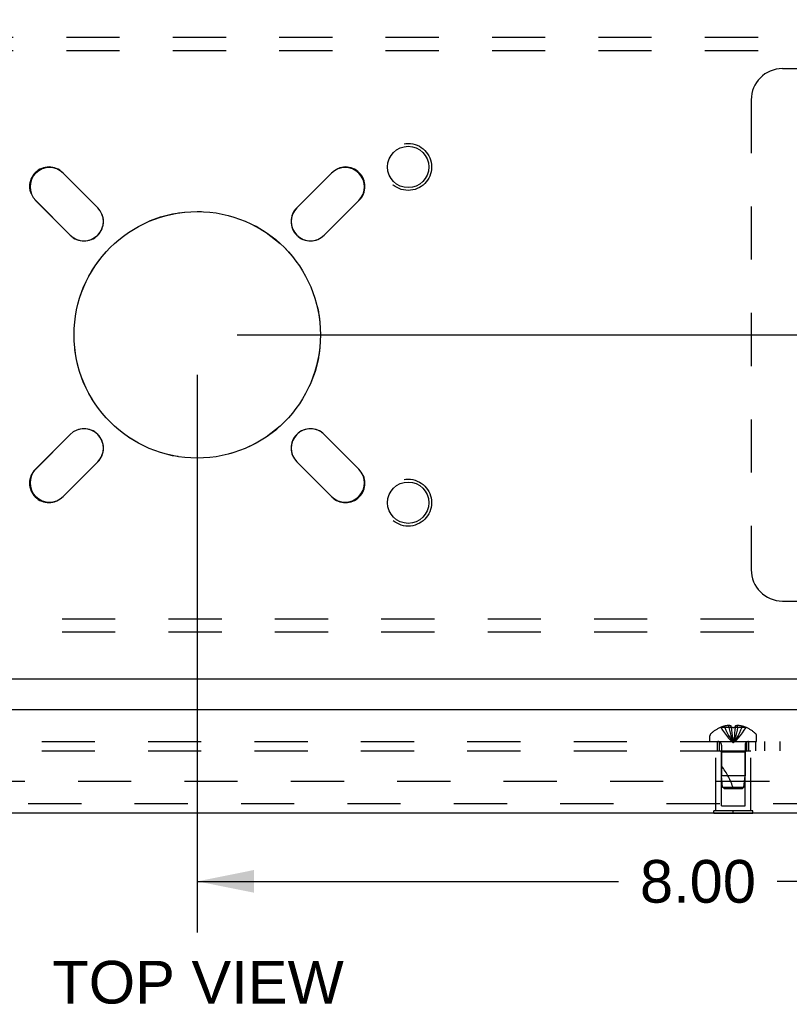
# Model space of a CAD drawing. Header units: inches. Extents: x 0 to 77.3, y 0 to 50.
# Tile 47 of 60: x 64.3 to 70.4, y 36.8 to 44.6. Entities that reach past the tile are written whole.
import ezdxf

# ---------------------------------------------------------------- set-up
doc = ezdxf.new("R2010")
doc.units = ezdxf.units.IN
doc.header["$LTSCALE"] = 4.25
doc.header["$MEASUREMENT"] = 0
doc.linetypes.add('HIDDEN', pattern=[0.2, 0.1, -0.1])
doc.layers.get('0').update_dxf_attribs({"linetype": 'CONTINUOUS'})
for name, color, linetype in [('DEFAULT_2', 8, 'HIDDEN'), ('DIMENSIONS', 7, 'CONTINUOUS'), ('REAR_DOOR', 7, 'CONTINUOUS'), ('SUBPANEL', 7, 'CONTINUOUS')]:
    doc.layers.add(name, color=color, linetype=linetype)
doc.styles.get("Standard").update_dxf_attribs({"font": 'arial.ttf'})
doc.dimstyles.new('DIMSTYLE_1', dxfattribs={"dimtxt": 0.340909, "dimasz": 0.454545, "dimexe": 0.09, "dimexo": 0.07, "dimgap": 0.0375, "dimtad": 0, "dimtih": 1, "dimtoh": 1, "dimzin": 4, "dimdsep": 46, "dimtxsty": 'Standard', "dimblk": '_FILLED', "dimblk1": '_FILLED', "dimblk2": '_FILLED', "dimcen": 0.09, "dimadec": 3, "dimazin": 1, "dimtfac": 1, "dimtdec": 3, "dimtofl": 0, "dimtmove": 0, "dimatfit": 3, "dimldrblk": '_FILLED', "dimfxl": 0, "dimtolj": 1, "dimtzin": 4, "dimarcsym": 0})

# ---------------------------------------------------------------- blocks, each defined once
blk = doc.blocks.new('_FILLED')
at = {"color": 0, "linetype": 'ByBlock'}
blk.add_solid([(0, 0), (-1, 0.2), (-1, -0.2)], dxfattribs=at)
blk = doc.blocks.new('*D10')
at = {"layer": 'DIMENSIONS', "color": 2, "linetype": 'Continuous'}
for p, q in [((66.0056, 42.1049), (74.9428, 42.1049)), ((74.5338, 42.1049), (74.5338, 41.0708)), ((74.5338, 39.3549), (74.5338, 40.389)), ((73.8706, 39.3549), (74.9428, 39.3549))]:
    blk.add_line(p, q, dxfattribs=at)
at = {"layer": 'DIMENSIONS', "color": 2, "linetype": 'Continuous', "xscale": 0.4545454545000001, "yscale": 0.4545454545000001, "zscale": 0.4545454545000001}
for p, rotation in [((74.5338, 42.1049), 90), ((74.5338, 39.3549), 270)]:
    blk.add_blockref('_FILLED', p, dxfattribs=dict(at, rotation=rotation))
at = {"layer": 'DIMENSIONS', "color": 2, "linetype": 'Continuous', "insert": (74.5338, 40.9004), "char_height": 0.34091, "width": 0.926411, "attachment_point": 2, "line_spacing_factor": 0.9}
blk.add_mtext('2.75', dxfattribs=at)
blk = doc.blocks.new('*D11')
at = {"layer": 'DIMENSIONS', "color": 2, "linetype": 'Continuous'}
for p, q in [((73.9306, 45.3549), (74.9428, 45.3549)), ((74.5338, 45.3549), (74.5338, 44.0708)), ((74.5338, 42.1049), (74.5338, 43.389)), ((66.0056, 42.1049), (74.9428, 42.1049))]:
    blk.add_line(p, q, dxfattribs=at)
at = {"layer": 'DIMENSIONS', "color": 2, "linetype": 'Continuous', "xscale": 0.4545454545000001, "yscale": 0.4545454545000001, "zscale": 0.4545454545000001}
for p, rotation in [((74.5338, 45.3549), 90), ((74.5338, 42.1049), 270)]:
    blk.add_blockref('_FILLED', p, dxfattribs=dict(at, rotation=rotation))
at = {"layer": 'DIMENSIONS', "color": 2, "linetype": 'Continuous', "insert": (74.5338, 43.9004), "char_height": 0.34091, "width": 0.926411, "attachment_point": 2, "line_spacing_factor": 0.9}
blk.add_mtext('3.25', dxfattribs=at)
blk = doc.blocks.new('*D12')
at = {"layer": 'DIMENSIONS', "color": 2, "linetype": 'Continuous'}
for p, q in [((65.6874, 41.7867), (65.6874, 37.3327)), ((73.6874, 39.1797), (73.6874, 37.3327)), ((65.6874, 37.7418), (69.0538, 37.7418)), ((73.6874, 37.7418), (70.3211, 37.7418))]:
    blk.add_line(p, q, dxfattribs=at)
at = {"layer": 'DIMENSIONS', "color": 2, "linetype": 'Continuous', "xscale": 0.4545454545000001, "yscale": 0.4545454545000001, "zscale": 0.4545454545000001, "rotation": 180}
blk.add_blockref('_FILLED', (65.6874, 37.7418), dxfattribs=at)
at = {"layer": 'DIMENSIONS', "color": 2, "linetype": 'Continuous', "xscale": 0.4545454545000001, "yscale": 0.4545454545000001, "zscale": 0.4545454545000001}
blk.add_blockref('_FILLED', (73.6874, 37.7418), dxfattribs=at)
at = {"layer": 'DIMENSIONS', "color": 2, "linetype": 'Continuous', "insert": (69.6874, 37.9123), "char_height": 0.34091, "width": 0.926411, "attachment_point": 2, "line_spacing_factor": 0.9}
blk.add_mtext('8.00', dxfattribs=at)

msp = doc.modelspace()

# ---------------------------------------------------------------- linework, layer by layer
at = {"color": 3, "linetype": 'Continuous'}
for p, q in [((64.616178, 43.395379), (64.89195, 43.119607)), ((66.48294, 43.119607), (66.758712, 43.395379)), ((64.672747, 42.900404), (64.396975, 43.176176)), ((66.977915, 43.176176), (66.702143, 42.900404)), ((64.396975, 41.033642), (64.672747, 41.309414)), ((66.702143, 41.309414), (66.977915, 41.033642)), ((64.89195, 41.090211), (64.616178, 40.814439)), ((66.758712, 40.814439), (66.48294, 41.090211)), ((73.612445, 39.354909), (57.762445, 39.354909))]:
    msp.add_line(p, q, dxfattribs=at)
for centre, radius in [((67.372445, 43.444909), 0.165), ((65.687445, 42.104909), 0.98425), ((67.372445, 40.764909), 0.165)]:
    msp.add_circle(centre, radius, dxfattribs=at)
for centre, start, end in [((64.506577, 43.285777), 45, 225), ((66.868313, 43.285777), 315, 135), ((64.782348, 43.010006), 225, 45), ((66.592542, 43.010006), 135, 315), ((64.782348, 41.199812), 315, 135), ((66.592542, 41.199812), 45, 225), ((64.506577, 40.924041), 135, 315), ((66.868313, 40.924041), 225, 45)]:
    msp.add_arc(centre, 0.155, start, end, dxfattribs=at)
at = {"layer": 'DEFAULT_2', "color": 8, "linetype": 'HIDDEN'}
for p, q in [((57.842445, 44.479909), (73.532445, 44.479909)), ((57.842445, 44.375909), (73.532445, 44.375909)), ((70.362445, 44.229909), (73.612445, 44.229909)), ((70.112445, 43.979909), (70.112445, 40.229909)), ((64.612996, 43.399268), (64.892303, 43.119961)), ((66.482586, 43.119961), (66.761894, 43.399268)), ((64.672393, 42.900051), (64.393086, 43.179358)), ((66.981804, 43.179358), (66.702497, 42.900051)), ((64.393086, 41.03046), (64.672393, 41.309767)), ((66.702497, 41.309767), (66.981804, 41.03046)), ((64.892303, 41.089857), (64.612996, 40.81055)), ((66.761894, 40.81055), (66.482586, 41.089857)), ((70.362445, 39.979909), (73.612445, 39.979909)), ((73.532445, 39.833909), (57.842445, 39.833909)), ((73.532445, 39.729909), (57.842445, 39.729909)), ((58.785023, 38.542401), (72.589867, 38.542401))]:
    msp.add_line(p, q, dxfattribs=at)
for centre, radius in [((67.372445, 43.444909), 0.1875), ((65.687445, 42.104909), 0.985), ((67.372445, 40.764909), 0.1875)]:
    msp.add_circle(centre, radius, dxfattribs=at)
for centre, radius, start, end in [((70.362445, 43.979909), 0.25, 90, 180), ((64.503041, 43.289313), 0.1555, 45, 225), ((66.871849, 43.289313), 0.1555, 315, 135), ((64.782348, 43.010006), 0.1555, 225, 45), ((66.592542, 43.010006), 0.1555, 135, 315), ((64.782348, 41.199812), 0.1555, 315, 135), ((66.592542, 41.199812), 0.1555, 45, 225), ((64.503041, 40.920505), 0.1555, 135, 315), ((66.871849, 40.920505), 0.1555, 225, 45), ((70.362445, 40.229909), 0.25, 180, 270)]:
    msp.add_arc(centre, radius, start, end, dxfattribs=at)
at = {"layer": 'REAR_DOOR', "color": 3, "linetype": 'Continuous'}
for p, q in [((73.391945, 39.111988), (57.796945, 39.111988)), ((73.261945, 38.286988), (57.926945, 38.286988))]:
    msp.add_line(p, q, dxfattribs=at)
at = {"layer": 'REAR_DOOR', "color": 8, "linetype": 'HIDDEN'}
for p, q in [((69.869944, 38.971344), (69.870178, 38.970946)), ((69.87116, 38.971344), (69.870178, 38.970946)), ((69.953945, 38.971344), (69.87116, 38.971344)), ((69.900945, 38.971344), (69.900945, 38.981392)), ((69.934545, 38.971344), (69.934545, 38.986294)), ((69.953945, 38.971344), (69.953945, 38.981392)), ((69.953945, 38.971344), (69.956115, 38.948871)), ((69.953945, 38.971344), (69.953981, 38.970946)), ((69.956082, 38.949195), (69.958426, 38.927387)), ((69.958397, 38.927638), (69.960914, 38.906491)), ((69.984945, 38.971344), (69.982775, 38.948871)), ((69.984945, 38.971344), (69.984908, 38.970946)), ((69.984945, 38.981392), (69.984945, 38.971344)), ((70.06773, 38.971344), (69.984945, 38.971344)), ((70.004344, 38.971344), (70.004344, 38.986294)), ((70.037945, 38.971344), (70.037945, 38.981392)), ((70.068711, 38.970946), (70.06773, 38.971344)), ((70.068946, 38.971344), (70.068711, 38.970946)), ((69.782945, 38.857988), (69.782945, 38.904538)), ((69.782945, 38.857988), (70.155945, 38.857988)), ((69.960892, 38.906675), (69.96358, 38.886186)), ((70.155945, 38.857988), (70.155945, 38.904538)), ((69.829445, 38.782988), (70.109445, 38.782988)), ((69.829445, 38.303988), (69.829445, 38.782988)), ((69.874445, 38.772988), (69.864445, 38.782988)), ((70.064445, 38.772988), (69.874445, 38.772988)), ((69.874445, 38.345488), (69.874445, 38.772988)), ((69.875445, 38.829788), (69.875445, 38.582991)), ((70.063445, 38.829788), (70.063445, 38.582988)), ((70.064445, 38.772988), (70.074445, 38.782988)), ((70.064445, 38.345488), (70.064445, 38.772988)), ((70.109445, 38.303988), (70.109445, 38.782988)), ((70.063445, 38.582988), (69.875445, 38.582991)), ((69.88445, 38.492938), (69.875445, 38.582991)), ((70.05444, 38.492938), (70.063445, 38.582988)), ((69.88445, 38.492938), (70.05444, 38.492938)), ((69.895445, 38.482988), (69.88445, 38.492938)), ((69.895445, 38.482988), (70.043444, 38.482988)), ((70.043444, 38.482988), (70.05444, 38.492938)), ((73.261945, 38.361988), (57.926945, 38.361988)), ((70.125445, 38.303988), (69.813445, 38.303988)), ((69.813445, 38.286988), (69.813445, 38.303988)), ((69.874445, 38.345488), (70.064445, 38.345488)), ((69.969445, 38.286988), (69.969445, 38.303988)), ((70.125445, 38.286988), (70.125445, 38.303988))]:
    msp.add_line(p, q, dxfattribs=at)
at = {"layer": 'REAR_DOOR', "color": 7, "linetype": 'Continuous'}
for p, q in [((69.813445, 38.282988), (69.813445, 38.286988)), ((70.125445, 38.282988), (69.813445, 38.282988)), ((69.969445, 38.282988), (69.969445, 38.286988)), ((70.125445, 38.282988), (70.125445, 38.286988))]:
    msp.add_line(p, q, dxfattribs=at)
at = {"layer": 'REAR_DOOR', "color": 8, "linetype": 'HIDDEN'}
for points in [[(69.870178, 38.970946), (69.883875, 38.948871), (69.898711, 38.927387), (69.914686, 38.906491), (69.9318, 38.886186), (69.950053, 38.86647), (69.969445, 38.847344)], [(69.934545, 38.986294), (69.930357, 38.986008), (69.926162, 38.98563), (69.921959, 38.985158), (69.917752, 38.984594), (69.913544, 38.983934), (69.909338, 38.983181), (69.905138, 38.982334), (69.900945, 38.981392)], [(69.900945, 38.971344), (69.910389, 38.949195), (69.920623, 38.927638), (69.931645, 38.906675), (69.943456, 38.886305), (69.956056, 38.866528), (69.969445, 38.847344)], [(69.953945, 38.981392), (69.951369, 38.982387), (69.948844, 38.983265), (69.946371, 38.984021), (69.943944, 38.984668), (69.941561, 38.985212), (69.939207, 38.985661), (69.936867, 38.986022), (69.934545, 38.986294)], [(69.934545, 38.971344), (69.939357, 38.949195), (69.944571, 38.927638), (69.950187, 38.906675), (69.956204, 38.886305), (69.962623, 38.866528), (69.969445, 38.847344)], [(69.953981, 38.970946), (69.956543, 38.971067), (69.959109, 38.971166), (69.961683, 38.971244), (69.964263, 38.9713), (69.966849, 38.971333), (69.969445, 38.971344)], [(69.964265, 38.9713), (69.961685, 38.971244), (69.959111, 38.971166)], [(69.969445, 38.971344), (69.97204, 38.971333), (69.974625, 38.9713), (69.977205, 38.971244), (69.979779, 38.971166), (69.982345, 38.971067), (69.984908, 38.970946)], [(70.004344, 38.971344), (69.999532, 38.949195), (69.994319, 38.927638), (69.988703, 38.906675), (69.982686, 38.886305), (69.976266, 38.866528), (69.969445, 38.847344)], [(70.037945, 38.971344), (70.0285, 38.949195), (70.018267, 38.927638), (70.007245, 38.906675), (69.995434, 38.886305), (69.982834, 38.866528), (69.969445, 38.847344)], [(70.068711, 38.970946), (70.055015, 38.948871), (70.040179, 38.927387), (70.024204, 38.906491), (70.00709, 38.886186), (69.988837, 38.86647), (69.969445, 38.847344)], [(69.982808, 38.949195), (69.980464, 38.927387), (69.977975, 38.906491), (69.975309, 38.886186), (69.972466, 38.86647), (69.969445, 38.847344)], [(69.980492, 38.927638), (69.977998, 38.906675), (69.975326, 38.886305), (69.972474, 38.866528), (69.969445, 38.847344)], [(69.97978, 38.971166), (69.977207, 38.971244), (69.974627, 38.9713)], [(70.004344, 38.986294), (70.002023, 38.986022), (69.999682, 38.985661), (69.997329, 38.985212), (69.994945, 38.984668), (69.992518, 38.984021), (69.990046, 38.983265), (69.98752, 38.982387), (69.984945, 38.981392)], [(70.037945, 38.981392), (70.033751, 38.982334), (70.029552, 38.983181), (70.025346, 38.983934), (70.021137, 38.984594), (70.016931, 38.985158), (70.012728, 38.98563), (70.008533, 38.986008), (70.004344, 38.986294)], [(69.963564, 38.886305), (69.966415, 38.866528), (69.969445, 38.847344)], [(69.96358, 38.886186), (69.966424, 38.86647), (69.969445, 38.847344)]]:
    msp.add_lwpolyline(points, dxfattribs=at)
for centre, radius, start, end in [((69.802945, 38.904538), 0.02, 133.5137951, 180), ((69.969445, 38.729168), 0.26182, 112.3612856, 133.5137951), ((69.969445, 38.729168), 0.261361, 105.1941118, 112.089377), ((69.969445, 38.729168), 0.261361, 67.910623, 74.8058882), ((69.969445, 38.729168), 0.26182, 46.4862049, 67.6387144), ((70.135945, 38.904538), 0.02, 0, 46.4862049), ((69.847245, 38.829788), 0.0282, 0, 90), ((70.091645, 38.829788), 0.0282, 90, 180), ((69.424202, 38.312794), 0.571188, 17.3353644, 37.8137635)]:
    msp.add_arc(centre, radius, start, end, dxfattribs=at)
at = {"layer": 'SUBPANEL', "color": 8, "linetype": 'HIDDEN'}
for p, q in [((59.344445, 38.857988), (70.344445, 38.857988)), ((69.844445, 38.782988), (69.844445, 38.857988)), ((69.860445, 38.782988), (69.860445, 38.857988)), ((70.078445, 38.782988), (70.078445, 38.857988)), ((70.094445, 38.782988), (70.094445, 38.857988)), ((70.150445, 38.782988), (70.150445, 38.857988)), ((70.219445, 38.857988), (70.219445, 38.782988)), ((70.344445, 38.782988), (70.344445, 38.857988)), ((59.344445, 38.782988), (70.344445, 38.782988))]:
    msp.add_line(p, q, dxfattribs=at)

# ---------------------------------------------------------------- texts
at = {"layer": 'DIMENSIONS', "color": 2, "linetype": 'Continuous', "insert": (65.693933, 37.1072), "char_height": 0.3409091, "width": 2.32299763, "attachment_point": 2, "line_spacing_factor": 0.9}
msp.add_mtext('TOP VIEW', dxfattribs=at)

# ---------------------------------------------------------------- dimensions: what is measured, and where the dimension line sits
at = {"layer": 'DIMENSIONS', "color": 2, "linetype": 'Continuous'}
for base, p1, p2, angle, picture, middle in [((74.533752, 42.104909), (73.860627, 45.354909), (65.935627, 42.104909), 270, '*D11', (74.534575, 43.728008)), ((74.533752, 42.104909), (73.800627, 39.354909), (65.935627, 42.104909), 90, '*D10', (74.530774, 40.728009)), ((65.687445, 37.741812), (73.687445, 39.249727), (65.687445, 41.856727), 180, '*D12', (69.685735, 37.739912))]:
    dim = msp.add_linear_dim(base=base, p1=p1, p2=p2, angle=angle, dimstyle='DIMSTYLE_1', dxfattribs=at)
    dim.commit()
    dim.dimension.update_dxf_attribs({"geometry": picture, "text_midpoint": middle, "dimtype": 160})

doc.saveas('drawing.dxf')
